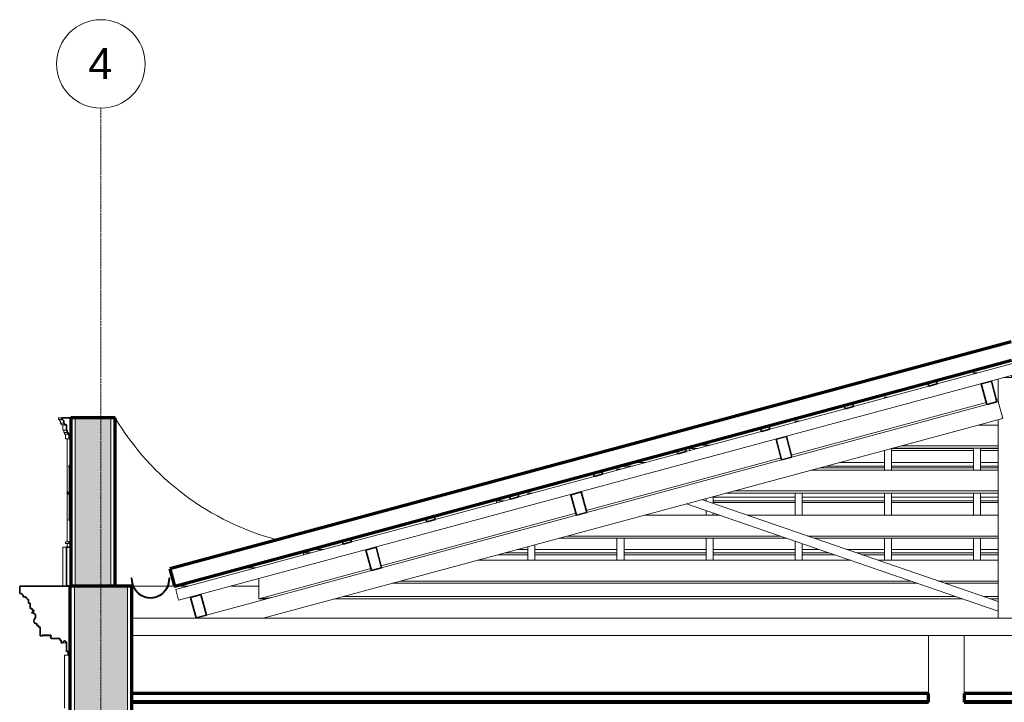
# Model space of a CAD drawing. Header units: millimetres. Extents: x -32483 to 50325, y -2166 to 8528.
# Tile 10 of 15: x 12741 to 18303, y 4672 to 8528. Entities that reach past the tile are written whole.
import ezdxf

# ---------------------------------------------------------------- set-up
doc = ezdxf.new("R2010")
doc.units = ezdxf.units.MM
doc.linetypes.add('_Traço - ponto', pattern=[16, 12, -2, 0, -2])
for name, color, linetype, lineweight in [('A-CLNG', 13, 'Continuous', 18), ('A-GENM', 13, 'Continuous', 18), ('A-GLAZ-CWMG', 51, 'Continuous', 18), ('A-ROOF', 132, 'Continuous', 18), ('A-ROOF-MCUT', 132, 'Continuous', 25), ('A-WALL', 113, 'Continuous', 18), ('A-WALL-PATT', 111, 'Continuous', 70), ('S-GRID', 1, 'Continuous', 9), ('S-GRID-IDEN', 1, 'Continuous', 9)]:
    doc.layers.add(name, color=color, linetype=linetype, lineweight=lineweight)
doc.styles.add('Arial_2', font='arial.ttf', dxfattribs={"height": 175})

# ---------------------------------------------------------------- blocks, each defined once
blk = doc.blocks.new('Generic Models 18 - Generic Models 18-3077073-CORTE B - CORTE DE IMPLANTAÇÃO')
at = {"layer": 'A-GENM', "lineweight": 35}
for p, q in [((-3343.8, 6009.1), (-3353.5, 6009.1)), ((-3353.5, 6009.1), (-3353.5, 5998.9)), ((-3343.8, 5978.9), (-3343.8, 6009.1)), ((-3353.5, 5998.9), (-3348.5, 5998.9)), ((-3348.5, 5998.9), (-3348.5, 5978.9)), ((-3348.5, 5978.9), (-3343.8, 5978.9)), ((-3343.8, 5765), (-3343.8, 5943.1)), ((-3363.5, 5858.4), (-3363.5, 5849.8)), ((-3343.8, 5729.2), (-3348.5, 5729.2)), ((-3348.5, 5729.2), (-3348.5, 5709.2)), ((-3343.8, 5699.1), (-3343.8, 5729.2)), ((-3353.5, 5709.2), (-3353.5, 5699.1)), ((-3348.5, 5709.2), (-3353.5, 5709.2)), ((-3353.5, 5699.1), (-3343.8, 5699.1))]:
    blk.add_line(p, q, dxfattribs=at)
at = {"layer": 'A-GENM'}
for p, q in [((-3353.5, 5998.9), (-3353.5, 5859.3)), ((-3348.5, 5978.9), (-3348.5, 5932.7)), ((-3350.7, 5923.7), (-3350.7, 5862)), ((-3349, 5863.7), (-3349, 5913.5)), ((-3353.5, 5848.8), (-3353.5, 5709.2)), ((-3350.7, 5846.1), (-3350.7, 5784.5)), ((-3349, 5794.6), (-3349, 5844.4)), ((-3348.5, 5775.5), (-3348.5, 5729.2))]:
    blk.add_line(p, q, dxfattribs=at)
at = {"layer": 'A-GENM', "lineweight": 35}
for centre, radius, start, end in [((-3320, 5923.7), 30.7, 140.7514, 199.2486), ((-3421.9, 5886.2), 77.9, 344.8591, 20.5441), ((-3359.6, 5872.2), 14.3, 254.1013, 333.9913), ((-3359.6, 5836), 14.3, 26.0087, 105.8987), ((-3421.9, 5821.9), 77.9, 339.4559, 15.1409), ((-3320, 5784.5), 30.7, 160.7514, 219.2486)]:
    blk.add_arc(centre, radius, start, end, dxfattribs=at)
at = {"layer": 'A-GENM'}
for points in [[(-3343.8, 5943.1), (-3345.4, 5941.1), (-3347.5, 5937.7), (-3349.4, 5932.8), (-3350.3, 5929), (-3350.7, 5925.1), (-3350.7, 5919.9), (-3349.8, 5916), (-3349, 5913.5)], [(-3343.8, 5765), (-3345.4, 5767.1), (-3347.5, 5770.4), (-3349.4, 5775.3), (-3350.3, 5779.1), (-3350.7, 5783), (-3350.7, 5788.3), (-3349.8, 5792.1), (-3349, 5794.6)]]:
    blk.add_open_spline(points, degree=3, knots=[0, 0, 0, 0, 0.25, 0.375, 0.5, 0.625, 0.75, 1, 1, 1, 1], dxfattribs=at)
for points in [[(-3344.2, 5891.4), (-3344.1, 5890.5), (-3344.1, 5889.7), (-3344, 5888.8)], [(-3344.2, 5816.7), (-3344.1, 5817.6), (-3344.1, 5818.4), (-3344, 5819.3)]]:
    blk.add_open_spline(points, degree=3, dxfattribs=at)
blk = doc.blocks.new('Generic Models 19 - Generic Models 19-3087287-CORTE B - CORTE DE IMPLANTAÇÃO')
at = {"layer": 'A-GENM'}
for p, q in [((-3413.8, 6279.4), (-3393.8, 6279.4)), ((-3413.8, 6279.4), (-3413.8, 6269.4)), ((-3413.8, 6269.4), (-3393.8, 6269.4)), ((-3403.8, 6249.4), (-3383.8, 6249.4)), ((-3398.8, 6249.4), (-3398.8, 6239.4)), ((-3398.8, 6239.4), (-3378.8, 6239.4)), ((-3388.8, 6239.4), (-3388.8, 6210)), ((-3388.8, 6210), (-3368.8, 6210)), ((-3383.8, 6210), (-3383.8, 6196.5)), ((-3383.8, 6196.5), (-3363.8, 6196.5)), ((-3378.8, 6196.5), (-3378.8, 6186.9)), ((-3378.8, 6186.9), (-3358.8, 6186.9)), ((-3373.8, 6186.9), (-3373.8, 6160.6)), ((-3373.8, 6160.6), (-3353.8, 6160.6)), ((-3363.8, 5579.1), (-3363.8, 6160.6)), ((-3353.8, 5579.1), (-3373.8, 5579.1)), ((-3373.8, 5569.1), (-3373.8, 5579.1)), ((-3373.8, 5569.1), (-3353.8, 5569.1)), ((-3363.8, 5549.1), (-3363.8, 5569.1)), ((-3368.8, 5549.1), (-3388.8, 5549.1)), ((-3388.8, 5329.1), (-3388.8, 5549.1)), ((-3388.8, 5329.1), (-3368.8, 5329.1)), ((-3363.8, 5328.7), (-3363.8, 5329.1))]:
    blk.add_line(p, q, dxfattribs=at)
at = {"layer": 'A-GENM', "lineweight": 35}
for p, q in [((-3343.8, 6279.4), (-3393.8, 6279.4)), ((-3393.8, 6279.4), (-3393.8, 6269.4)), ((-3393.8, 6269.4), (-3392, 6269.4)), ((-3383.8, 6249.4), (-3378.8, 6249.4)), ((-3378.8, 6249.4), (-3378.8, 6239.4)), ((-3378.8, 6239.4), (-3368.8, 6239.4)), ((-3368.8, 6239.4), (-3368.8, 6210)), ((-3343.8, 6160.6), (-3343.8, 6279.4)), ((-3368.8, 6210), (-3363.8, 6210)), ((-3363.8, 6210), (-3363.8, 6196.5)), ((-3363.8, 6196.5), (-3358.8, 6196.5)), ((-3358.8, 6196.5), (-3358.8, 6186.9)), ((-3358.8, 6186.9), (-3353.8, 6186.9)), ((-3353.8, 6186.9), (-3353.8, 6160.6)), ((-3353.8, 6160.6), (-3343.8, 6160.6)), ((-3343.8, 5579.1), (-3353.8, 5579.1)), ((-3353.8, 5579.1), (-3353.8, 5569.1)), ((-3353.8, 5569.1), (-3343.8, 5569.1)), ((-3343.8, 5569.1), (-3343.8, 5579.1)), ((-3343.8, 5549.1), (-3368.8, 5549.1)), ((-3368.8, 5549.1), (-3368.8, 5329.1)), ((-3343.8, 5329.1), (-3343.8, 5549.1)), ((-3368.8, 5329.1), (-3343.8, 5329.1))]:
    blk.add_line(p, q, dxfattribs=at)
blk.add_arc((-3399.3, 6254.7), 16.4, 341.0739, 63.7552, dxfattribs=at)
at = {"layer": 'A-GENM'}
blk.add_arc((-1790.4, 7058.3), 1518.4, 215.2308, 215.8267, dxfattribs=at)
blk.add_open_spline([(-3412, 6269.4), (-3410.8, 6268.8), (-3408.6, 6267.3), (-3406.4, 6264.9), (-3404.9, 6262.7), (-3403.8, 6260.3), (-3402.5, 6255.9), (-3402.9, 6251.8), (-3403.8, 6249.4)], degree=3, knots=[0, 0, 0, 0, 0.166667, 0.333333, 0.416667, 0.5, 0.666667, 1, 1, 1, 1], dxfattribs=at)
blk = doc.blocks.new('Generic Models 17 - Generic Models 17-3093004-CORTE B - CORTE DE IMPLANTAÇÃO')
at = {"layer": 'A-GENM'}
for p in [(-3378.9, 4638.7), (-3358.6, 4938.7)]:
    blk.add_line(p, (-3378.9, 4938.7), dxfattribs=at)
blk = doc.blocks.new('Rectangular Mullion - 6x12 cm-3934083-CORTE B - CORTE DE IMPLANTAÇÃO')
at = {"layer": 'A-GLAZ-CWMG'}
for p, q in [((-105.4, 5728.7), (322.7, 5728.7)), ((476.3, 5728.7), (1893.8, 5728.7)), ((-586.9, 5598.7), (700.2, 5598.7)), ((663.3, 5611.5), (-539.8, 5611.5)), ((1893.8, 5611.5), (816.9, 5611.5)), ((853.8, 5598.7), (1893.8, 5598.7))]:
    blk.add_line(p, q, dxfattribs=at)
blk = doc.blocks.new('Rectangular Mullion - 6x12 cm-3934084-CORTE B - CORTE DE IMPLANTAÇÃO')
at = {"layer": 'A-GLAZ-CWMG'}
for p, q in [((836.9, 5983.2), (1893.8, 5983.2)), ((355.4, 5853.2), (1893.8, 5853.2)), ((1893.8, 5865.9), (402.5, 5865.9))]:
    blk.add_line(p, q, dxfattribs=at)
blk = doc.blocks.new('Rectangular Mullion - 6x12 cm-3934010-CORTE B - CORTE DE IMPLANTAÇÃO')
at = {"layer": 'A-GLAZ-CWMG', "lineweight": 35}
for p, q in [((-1619.6, 5547.8), (-1677.5, 5532.2)), ((-1677.5, 5532.2), (-1646.2, 5416.3)), ((-1588.3, 5432), (-1619.6, 5547.8)), ((-1646.2, 5416.3), (-1588.3, 5432))]:
    blk.add_line(p, q, dxfattribs=at)
blk = doc.blocks.new('Rectangular Mullion - 6x12 cm-3934012-CORTE B - CORTE DE IMPLANTAÇÃO')
at = {"layer": 'A-GLAZ-CWMG', "lineweight": 35}
for p, q in [((-461, 5860.6), (-519, 5845)), ((-519, 5845), (-487.7, 5729.1)), ((-429.8, 5744.8), (-461, 5860.6)), ((-487.7, 5729.1), (-429.8, 5744.8))]:
    blk.add_line(p, q, dxfattribs=at)
blk = doc.blocks.new('Rectangular Mullion - 2x5 cm-4253628-CORTE B - CORTE DE IMPLANTAÇÃO')
at = {"layer": 'A-GLAZ-CWMG'}
for p, q in [((-2029.8, 5516.1), (-2029.8, 5525.1)), ((-2029.8, 5505.5), (-2029.8, 5516.1)), ((-1986.3, 5516.1), (-2029.8, 5516.1)), ((-1990.6, 5535.7), (-1913.9, 5535.7)), ((-762.9, 5516.1), (-892.9, 5516.1)), ((-820.5, 5535.7), (-762.9, 5535.7)), ((-722.9, 5535.7), (-259.4, 5535.7)), ((-259.4, 5516.1), (-722.9, 5516.1)), ((-219.4, 5535.7), (244.1, 5535.7)), ((244.1, 5516.1), (-219.4, 5516.1)), ((284.1, 5535.7), (747.5, 5535.7)), ((747.5, 5516.1), (284.1, 5516.1)), ((787.5, 5535.7), (883.4, 5535.7)), ((940.2, 5516.1), (787.5, 5516.1)), ((1037, 5535.7), (1251, 5535.7)), ((1251, 5516.1), (1093.7, 5516.1)), ((1291, 5535.7), (1754.5, 5535.7)), ((1754.5, 5516.1), (1291, 5516.1)), ((1794.5, 5535.7), (1893.8, 5535.7)), ((1893.8, 5516.1), (1794.5, 5516.1)), ((-2029.8, 5505.5), (-2025.6, 5505.5)), ((-932.2, 5505.5), (-762.9, 5505.5)), ((-722.9, 5505.5), (-259.4, 5505.5)), ((-219.4, 5505.5), (244.1, 5505.5)), ((284.1, 5505.5), (747.5, 5505.5)), ((787.5, 5505.5), (970.9, 5505.5)), ((1124.5, 5505.5), (1251, 5505.5)), ((1291, 5505.5), (1754.5, 5505.5)), ((1794.5, 5505.5), (1893.8, 5505.5))]:
    blk.add_line(p, q, dxfattribs=at)
blk = doc.blocks.new('Rectangular Mullion - 2x5 cm-3925772-CORTE B - CORTE DE IMPLANTAÇÃO')
at = {"layer": 'A-GLAZ-CWMG', "lineweight": 35}
for p, q in [((-1763.5, 5597), (-1811.7, 5584)), ((-1811.7, 5584), (-1806.5, 5564.7)), ((-1806.5, 5564.7), (-1758.2, 5577.7)), ((-1758.2, 5577.7), (-1763.5, 5597))]:
    blk.add_line(p, q, dxfattribs=at)
blk = doc.blocks.new('Rectangular Mullion - 2x5 cm-4253649-CORTE B - CORTE DE IMPLANTAÇÃO')
at = {"layer": 'A-GLAZ-CWMG'}
for p, q in [((-939.3, 5810.6), (-939.3, 5819.5)), ((-939.3, 5800), (-939.3, 5810.6)), ((-895.7, 5810.6), (-939.3, 5810.6)), ((-939.3, 5800), (-935, 5800)), ((-900, 5830.1), (-864.1, 5830.1)), ((244.1, 5810.6), (238.6, 5810.6)), ((284.1, 5830.1), (747.5, 5830.1)), ((747.5, 5810.6), (284.1, 5810.6)), ((284.1, 5800), (747.5, 5800)), ((787.5, 5830.1), (1251, 5830.1)), ((1251, 5810.6), (787.5, 5810.6)), ((787.5, 5800), (1251, 5800)), ((1291, 5830.1), (1754.5, 5830.1)), ((1754.5, 5810.6), (1291, 5810.6)), ((1291, 5800), (1754.5, 5800)), ((1794.5, 5830.1), (1893.8, 5830.1)), ((1893.8, 5810.6), (1794.5, 5810.6)), ((1794.5, 5800), (1893.8, 5800))]:
    blk.add_line(p, q, dxfattribs=at)
blk = doc.blocks.new('Rectangular Mullion - 2x5 cm-4253651-CORTE B - CORTE DE IMPLANTAÇÃO')
at = {"layer": 'A-GLAZ-CWMG'}
for p, q in [((-212.2, 6006.9), (-212.2, 6015.8)), ((-212.2, 5996.3), (-212.2, 6006.9)), ((-168.7, 6006.9), (-212.2, 6006.9)), ((-172.9, 6026.4), (-96.3, 6026.4)), ((1251, 6006.9), (924.8, 6006.9)), ((997.2, 6026.4), (1251, 6026.4)), ((1291, 6026.4), (1754.5, 6026.4)), ((1754.5, 6006.9), (1291, 6006.9)), ((1794.5, 6026.4), (1893.8, 6026.4)), ((1893.8, 6006.9), (1794.5, 6006.9)), ((-212.2, 5996.3), (-207.9, 5996.3)), ((885.5, 5996.3), (1251, 5996.3)), ((1291, 5996.3), (1754.5, 5996.3)), ((1794.5, 5996.3), (1893.8, 5996.3))]:
    blk.add_line(p, q, dxfattribs=at)
blk = doc.blocks.new('Rectangular Mullion - 2x5 cm-4253652-CORTE B - CORTE DE IMPLANTAÇÃO')
at = {"layer": 'A-GLAZ-CWMG'}
for p, q in [((190.6, 6124.6), (244.1, 6124.6)), ((3839.7, 6124.6), (3889.7, 6124.6)), ((151.3, 6105), (151.3, 6114)), ((151.3, 6094.4), (151.3, 6105)), ((194.9, 6105), (151.3, 6105)), ((151.3, 6094.4), (155.6, 6094.4)), ((1249, 6094.4), (1251, 6094.4)), ((1754.5, 6105), (1291, 6105)), ((1291, 6094.4), (1754.5, 6094.4)), ((1893.8, 6105), (1794.5, 6105)), ((1794.5, 6094.4), (1893.8, 6094.4)), ((2258, 6105), (2043.8, 6105)), ((2043.8, 6094.4), (2258, 6094.4)), ((2710.3, 6105), (2298, 6105)), ((2298, 6094.4), (2752.7, 6094.4)), ((3932.1, 6105), (3885.5, 6105)), ((3927.9, 6094.4), (3932.1, 6094.4)), ((3932.1, 6114), (3932.1, 6105)), ((3932.1, 6105), (3932.1, 6094.4))]:
    blk.add_line(p, q, dxfattribs=at)
blk = doc.blocks.new('Rectangular Mullion - 2x5 cm-4253657-CORTE B - CORTE DE IMPLANTAÇÃO')
at = {"layer": 'A-GLAZ-CWMG', "lineweight": 35}
for p, q in [((-1290.9, 5724.6), (-1339.1, 5711.6)), ((-1339.1, 5711.6), (-1333.9, 5692.3)), ((-1333.9, 5692.3), (-1285.7, 5705.3)), ((-1285.7, 5705.3), (-1290.9, 5724.6))]:
    blk.add_line(p, q, dxfattribs=at)
blk = doc.blocks.new('Rectangular Mullion - 2x5 cm-3925777-CORTE B - CORTE DE IMPLANTAÇÃO')
at = {"layer": 'A-GLAZ-CWMG', "lineweight": 35}
for p, q in [((-818.3, 5852.2), (-866.5, 5839.2)), ((-813.1, 5832.9), (-818.3, 5852.2)), ((-866.5, 5839.2), (-861.3, 5819.9)), ((-861.3, 5819.9), (-813.1, 5832.9))]:
    blk.add_line(p, q, dxfattribs=at)
blk = doc.blocks.new('Rectangular Mullion - 2x5 cm-4253658-CORTE B - CORTE DE IMPLANTAÇÃO')
at = {"layer": 'A-GLAZ-CWMG', "lineweight": 35}
for p, q in [((-345.7, 5979.8), (-394, 5966.8)), ((-394, 5966.8), (-388.7, 5947.5)), ((-388.7, 5947.5), (-340.5, 5960.5)), ((-340.5, 5960.5), (-345.7, 5979.8))]:
    blk.add_line(p, q, dxfattribs=at)
blk = doc.blocks.new('Rectangular Mullion - 2x5 cm-3925782-CORTE B - CORTE DE IMPLANTAÇÃO')
at = {"layer": 'A-GLAZ-CWMG', "lineweight": 35}
for p, q in [((126.9, 6107.4), (78.6, 6094.4)), ((78.6, 6094.4), (83.8, 6075.1)), ((83.8, 6075.1), (132.1, 6088.1)), ((132.1, 6088.1), (126.9, 6107.4))]:
    blk.add_line(p, q, dxfattribs=at)
blk = doc.blocks.new('Rectangular Mullion - 2x5 cm-4253659-CORTE B - CORTE DE IMPLANTAÇÃO')
at = {"layer": 'A-GLAZ-CWMG', "lineweight": 35}
for p, q in [((599.5, 6235), (551.2, 6222)), ((604.7, 6215.7), (599.5, 6235)), ((551.2, 6222), (556.4, 6202.7)), ((556.4, 6202.7), (604.7, 6215.7))]:
    blk.add_line(p, q, dxfattribs=at)
blk = doc.blocks.new('Rectangular Mullion - 2x5 cm-3925787-CORTE B - CORTE DE IMPLANTAÇÃO')
at = {"layer": 'A-GLAZ-CWMG', "lineweight": 35}
for p, q in [((1072.1, 6362.6), (1023.8, 6349.6)), ((1023.8, 6349.6), (1029, 6330.3)), ((1029, 6330.3), (1077.3, 6343.3)), ((1077.3, 6343.3), (1072.1, 6362.6))]:
    blk.add_line(p, q, dxfattribs=at)
blk = doc.blocks.new('Rectangular Mullion - 2x5 cm-4253660-CORTE B - CORTE DE IMPLANTAÇÃO')
at = {"layer": 'A-GLAZ-CWMG', "lineweight": 35}
for p, q in [((1544.7, 6490.2), (1496.4, 6477.2)), ((1496.4, 6477.2), (1501.6, 6457.8)), ((1501.6, 6457.8), (1549.9, 6470.9)), ((1549.9, 6470.9), (1544.7, 6490.2))]:
    blk.add_line(p, q, dxfattribs=at)
blk = doc.blocks.new('Rectangular Mullion - 6x12 cm-3934085-CORTE B - CORTE DE IMPLANTAÇÃO')
at = {"layer": 'A-GLAZ-CWMG'}
for p, q in [((1779.2, 6237.6), (1893.8, 6237.6)), ((2043.8, 6237.6), (2180.1, 6237.6)), ((1893.8, 6120.3), (1344.8, 6120.3)), ((2649.2, 6120.3), (2043.8, 6120.3)), ((1297.7, 6107.6), (1893.8, 6107.6)), ((2043.8, 6107.6), (2700.1, 6107.6))]:
    blk.add_line(p, q, dxfattribs=at)
blk = doc.blocks.new('Rectangular Mullion - 6x12 cm-3934014-CORTE B - CORTE DE IMPLANTAÇÃO')
at = {"layer": 'A-GLAZ-CWMG', "lineweight": 35}
for p, q in [((697.5, 6173.4), (639.5, 6157.8)), ((728.8, 6057.6), (697.5, 6173.4)), ((639.5, 6157.8), (670.8, 6041.9)), ((670.8, 6041.9), (728.8, 6057.6))]:
    blk.add_line(p, q, dxfattribs=at)
blk = doc.blocks.new('Rectangular Mullion - 6x12 cm-3934020-CORTE B - CORTE DE IMPLANTAÇÃO')
at = {"layer": 'A-GLAZ-CWMG', "lineweight": 35}
for p, q in [((-2609.2, 5280.6), (-2667.2, 5265)), ((-2667.2, 5265), (-2635.9, 5149.1)), ((-2578, 5164.7), (-2609.2, 5280.6)), ((-2635.9, 5149.1), (-2578, 5164.7))]:
    blk.add_line(p, q, dxfattribs=at)
blk = doc.blocks.new('Rectangular Mullion - 4x6_3-3931016-CORTE B - CORTE DE IMPLANTAÇÃO')
at = {"layer": 'A-GLAZ-CWMG'}
for p, q in [((1774.5, 6532.7), (1754.5, 6532.7)), ((1754.5, 6532.7), (1754.5, 6526.2)), ((1778.9, 6532.7), (1774.5, 6532.7)), ((1794.5, 6237.6), (1794.5, 6241.7)), ((1754.5, 5983.2), (1754.5, 6107.6)), ((1794.5, 5983.2), (1794.5, 6107.6)), ((1754.5, 5728.7), (1754.5, 5853.2)), ((1794.5, 5728.7), (1794.5, 5853.2)), ((1754.5, 5474.3), (1754.5, 5598.7)), ((1794.5, 5474.3), (1794.5, 5598.7))]:
    blk.add_line(p, q, dxfattribs=at)
blk = doc.blocks.new('Rectangular Mullion - 4x6_3-3931017-CORTE B - CORTE DE IMPLANTAÇÃO')
at = {"layer": 'A-GLAZ-CWMG'}
for p, q in [((1271, 6396.8), (1251, 6396.8)), ((1251, 6396.8), (1251, 6390.2)), ((1275.4, 6396.8), (1271, 6396.8)), ((1251, 5983.2), (1251, 6095)), ((1291, 5983.2), (1291, 6105.8)), ((1251, 5728.7), (1251, 5853.2)), ((1291, 5728.7), (1291, 5853.2)), ((1251, 5474.3), (1251, 5598.7)), ((1291, 5474.3), (1291, 5598.7))]:
    blk.add_line(p, q, dxfattribs=at)
blk = doc.blocks.new('Rectangular Mullion - 4x6_3-3931018-CORTE B - CORTE DE IMPLANTAÇÃO')
at = {"layer": 'A-GLAZ-CWMG'}
for p, q in [((767.5, 6260.8), (747.5, 6260.8)), ((747.5, 6260.8), (747.5, 6254.3)), ((771.9, 6260.8), (767.5, 6260.8)), ((747.5, 5728.7), (747.5, 5853.2)), ((787.5, 5728.7), (787.5, 5853.2)), ((747.5, 5474.3), (747.5, 5582.4)), ((787.5, 5474.3), (787.5, 5568.7))]:
    blk.add_line(p, q, dxfattribs=at)
blk = doc.blocks.new('Rectangular Mullion - 4x6_3-3931019-CORTE B - CORTE DE IMPLANTAÇÃO')
at = {"layer": 'A-GLAZ-CWMG'}
for p, q in [((264.1, 6124.9), (244.1, 6124.9)), ((244.1, 6124.9), (244.1, 6118.3)), ((268.4, 6124.9), (264.1, 6124.9)), ((244.1, 5808.7), (244.1, 5823.1)), ((284.1, 5794.9), (284.1, 5833.9)), ((244.1, 5728.7), (244.1, 5755.8)), ((284.1, 5728.7), (284.1, 5742)), ((244.1, 5474.3), (244.1, 5598.7)), ((284.1, 5474.3), (284.1, 5598.7))]:
    blk.add_line(p, q, dxfattribs=at)
blk = doc.blocks.new('Rectangular Mullion - 4x6_3-3931020-CORTE B - CORTE DE IMPLANTAÇÃO')
at = {"layer": 'A-GLAZ-CWMG'}
for p, q in [((-239.4, 5989), (-259.4, 5989)), ((-259.4, 5989), (-259.4, 5982.4)), ((-235.1, 5989), (-239.4, 5989)), ((-259.4, 5474.3), (-259.4, 5598.7)), ((-219.4, 5474.3), (-219.4, 5598.7))]:
    blk.add_line(p, q, dxfattribs=at)
blk = doc.blocks.new('Rectangular Mullion - 4x6_3-3931021-CORTE B - CORTE DE IMPLANTAÇÃO')
at = {"layer": 'A-GLAZ-CWMG'}
for p, q in [((-742.9, 5853), (-762.9, 5853)), ((-762.9, 5853), (-762.9, 5846.4)), ((-738.6, 5853), (-742.9, 5853)), ((-722.9, 5474.3), (-722.9, 5562)), ((-762.9, 5474.3), (-762.9, 5551.2))]:
    blk.add_line(p, q, dxfattribs=at)
blk = doc.blocks.new('Rectangular Mullion - 4x6_3-3931031-CORTE B - CORTE DE IMPLANTAÇÃO')
at = {"layer": 'A-GLAZ-CWMG'}
for p, q in [((1549.9, 6470.9), (1974.2, 6585.5)), ((1974.2, 6585.5), (1990.6, 6524.6)), ((-2735.3, 5248.7), (1990.6, 6524.6)), ((1077.3, 6343.3), (1501.6, 6457.9)), ((604.7, 6215.7), (1029, 6330.3)), ((132.1, 6088.1), (556.4, 6202.7)), ((-340.5, 5960.5), (83.8, 6075.1)), ((-813.1, 5832.9), (-388.7, 5947.5)), ((-1285.7, 5705.3), (-861.3, 5819.9)), ((-1758.2, 5577.7), (-1333.9, 5692.3)), ((-2751.7, 5309.5), (-1806.5, 5564.7)), ((-2735.3, 5248.7), (-2751.7, 5309.5))]:
    blk.add_line(p, q, dxfattribs=at)
blk = doc.blocks.new('Rectangular Mullion - 6x12 cm-4082038-CORTE B - CORTE DE IMPLANTAÇÃO')
at = {"layer": 'A-GLAZ-CWMG'}
for p, q in [((-1047.8, 5474.3), (1061.6, 5474.3)), ((1215.2, 5474.3), (1893.8, 5474.3)), ((-1529.2, 5344.3), (1439.1, 5344.3)), ((1402.2, 5357), (-1482.1, 5357)), ((1893.8, 5357), (1555.8, 5357)), ((1592.7, 5344.3), (1893.8, 5344.3))]:
    blk.add_line(p, q, dxfattribs=at)
blk = doc.blocks.new('Rectangular Mullion - 6x12 cm-3934023-CORTE B - CORTE DE IMPLANTAÇÃO')
at = {"layer": 'A-GLAZ-CWMG', "lineweight": 35}
for p, q in [((1856, 6486.2), (1798.1, 6470.6)), ((1798.1, 6470.6), (1829.3, 6354.7)), ((1887.3, 6370.4), (1856, 6486.2)), ((1829.3, 6354.7), (1887.3, 6370.4))]:
    blk.add_line(p, q, dxfattribs=at)
blk = doc.blocks.new('Rectangular Mullion - 6x12 cm 2-4082042-CORTE B - CORTE DE IMPLANTAÇÃO')
at = {"layer": 'A-GLAZ-CWMG'}
for p, q in [((-2281.8, 5371.1), (-2281.8, 5256.7)), ((-1933.7, 5350.7), (-2281.8, 5256.7)), ((-2281.8, 5256.7), (-2209.9, 5264.1))]:
    blk.add_line(p, q, dxfattribs=at)
blk = doc.blocks.new('Rectangular Mullion - 6x12 cm 2-3934092-CORTE B - CORTE DE IMPLANTAÇÃO')
at = {"layer": 'A-GLAZ-CWMG'}
blk.add_line((1826.3, 6365.9), (893.2, 6114), dxfattribs=at)
blk = doc.blocks.new('Rectangular Mullion - 6x12 cm 2-3934093-CORTE B - CORTE DE IMPLANTAÇÃO')
at = {"layer": 'A-GLAZ-CWMG'}
for p, q in [((893.2, 6114), (725.7, 6068.7)), ((667.8, 6053.1), (-49.1, 5859.5))]:
    blk.add_line(p, q, dxfattribs=at)
blk = doc.blocks.new('Rectangular Mullion - 6x12 cm 2-V17-CORTE B - CORTE DE IMPLANTAÇÃO')
at = {"layer": 'A-GLAZ-CWMG'}
for p, q in [((-49.1, 5859.5), (-432.8, 5755.9)), ((-490.7, 5740.3), (-991.4, 5605.1))]:
    blk.add_line(p, q, dxfattribs=at)
blk = doc.blocks.new('Rectangular Mullion - 6x12 cm 2-4082034-CORTE B - CORTE DE IMPLANTAÇÃO')
at = {"layer": 'A-GLAZ-CWMG'}
for p, q in [((-991.4, 5605.1), (-1591.3, 5443.1)), ((-1649.2, 5427.5), (-1933.7, 5350.7))]:
    blk.add_line(p, q, dxfattribs=at)
blk = doc.blocks.new('Rectangular Mullion - 6x12 cm 2-3934095-CORTE B - CORTE DE IMPLANTAÇÃO')
at = {"layer": 'A-GLAZ-CWMG'}
for p, q in [((1969, 6506.3), (1969, 6518.8)), ((1893.8, 6384.1), (1884.2, 6381.5))]:
    blk.add_line(p, q, dxfattribs=at)
blk = doc.blocks.new('tesoura - tesoura-4026580-CORTE B - CORTE DE IMPLANTAÇÃO')
at = {"layer": 'A-GENM'}
for p, q in [((1893.8, 6498.5), (1893.8, 6372.1)), ((2020.6, 6506.3), (1922.7, 6506.3)), ((1829.3, 6354.7), (728.8, 6057.6)), ((1893.8, 6372.1), (1887.3, 6370.4)), ((1919.8, 6275.6), (1893.8, 6372.1)), ((-2257.2, 5147.8), (1919.8, 6275.6)), ((1893.8, 6268.5), (1893.8, 5147.8)), ((670.8, 6041.9), (-429.8, 5744.8)), ((134.5, 5793.5), (1893.8, 5187.8)), ((1893.8, 5240.7), (220.6, 5816.8)), ((-487.7, 5729.1), (-1588.3, 5432)), ((-1646.2, 5416.3), (-2578, 5164.7)), ((1893.8, 5187.8), (1893.8, 5240.7)), ((-2640.8, 5147.8), (-2998.9, 5147.8)), ((-2635.9, 5149.1), (-2640.8, 5147.8)), ((-2640.8, 5147.8), (-2257.2, 5147.8)), ((6421.1, 5147.8), (-2257.2, 5147.8)), ((1893.8, 5147.8), (2043.8, 5147.8))]:
    blk.add_line(p, q, dxfattribs=at)
blk = doc.blocks.new('Rectangular Mullion - 6x12 cm-4082041-CORTE B - CORTE DE IMPLANTAÇÃO')
at = {"layer": 'A-GLAZ-CWMG'}
for p, q in [((-2281.8, 5256.7), (-2281.8, 5371.1)), ((-2209.9, 5264.1), (-2281.8, 5256.7)), ((-2281.8, 5256.7), (-2237.3, 5256.7)), ((-1853.7, 5256.7), (1693.6, 5256.7)), ((1656.6, 5269.4), (-1806.6, 5269.4)), ((1893.8, 5269.4), (1810.2, 5269.4)), ((1847.1, 5256.7), (1893.8, 5256.7))]:
    blk.add_line(p, q, dxfattribs=at)
blk = doc.blocks.new('ORNAMENTO SUPERIOR - ORNAMENTO SUPERIOR-4323885-CORTE B - CORTE DE IMPLANTAÇÃO')
at = {"layer": 'A-GENM', "lineweight": 35}
for p, q in [((-3348.6, 5328.7), (-3632.7, 5328.7)), ((-3632.7, 5328.7), (-3632.7, 5287.4)), ((-3632.7, 5287.4), (-3622.7, 5287.4)), ((-3622.7, 5287.4), (-3622.7, 5282.4)), ((-3348.6, 4938.7), (-3348.6, 5328.7)), ((-3622.7, 5282.4), (-3617.7, 5282.4)), ((-3617.7, 5282.4), (-3617.7, 5277.4)), ((-3617.7, 5277.4), (-3612.7, 5277.4)), ((-3612.7, 5277.4), (-3612.7, 5267.4)), ((-3612.7, 5267.4), (-3597.7, 5267.4)), ((-3597.7, 5267.4), (-3597.7, 5262.4)), ((-3597.7, 5262.4), (-3592.7, 5262.4)), ((-3592.7, 5262.4), (-3592.7, 5257.4)), ((-3592.7, 5257.4), (-3587.7, 5257.4)), ((-3587.7, 5257.4), (-3587.7, 5252.4)), ((-3587.7, 5252.4), (-3582.7, 5252.4)), ((-3582.7, 5252.4), (-3582.7, 5232.4)), ((-3582.7, 5232.4), (-3572.7, 5232.4)), ((-3572.7, 5232.4), (-3572.7, 5202.4)), ((-3572.7, 5202.4), (-3562.7, 5202.4)), ((-3552.7, 5187.4), (-3566.4, 5176.7)), ((-3562.7, 5202.4), (-3562.7, 5192.4)), ((-3562.7, 5192.4), (-3552.7, 5192.4)), ((-3552.7, 5192.4), (-3552.7, 5187.4)), ((-3546.6, 5116.7), (-3536.6, 5116.7)), ((-3536.6, 5116.7), (-3536.6, 5106.7)), ((-3536.6, 5106.7), (-3526.6, 5106.7)), ((-3526.6, 5106.7), (-3526.6, 5096.7)), ((-3526.6, 5096.7), (-3516.6, 5096.7)), ((-3516.6, 5096.7), (-3516.6, 5046.7)), ((-3516.6, 5046.7), (-3506.6, 5046.7)), ((-3506.6, 5046.7), (-3506.6, 5051.7)), ((-3506.6, 5051.7), (-3456.6, 5051.7)), ((-3452.5, 5031.7), (-3406.6, 5031.7)), ((-3406.6, 5031.7), (-3406.6, 5023.7)), ((-3406.6, 5023.7), (-3398.6, 5023.7)), ((-3398.6, 5023.7), (-3398.6, 5008.7)), ((-3398.6, 5008.7), (-3388.6, 5008.7)), ((-3368.6, 5009.1), (-3368.6, 4958.7)), ((-3368.6, 4958.7), (-3358.6, 4958.7)), ((-3358.6, 4958.7), (-3358.6, 4938.7)), ((-3358.6, 4938.7), (-3348.6, 4938.7))]:
    blk.add_line(p, q, dxfattribs=at)
at = {"layer": 'A-GENM'}
for p, q in [((-3454.6, 5046.7), (-3506.6, 5046.7)), ((-3368.4, 5008.7), (-3388.6, 5008.7))]:
    blk.add_line(p, q, dxfattribs=at)
at = {"layer": 'A-GENM', "lineweight": 35}
for centre, radius, start, end in [((-3561.6, 5158.3), 19, 325.4597, 104.5403), ((-3529.7, 5131.7), 22.6, 135.8597, 221.7664), ((-3452.5, 5037.5), 5.84, 134.5404, 270), ((-3462.1, 5046.7), 7.42, 317.6422, 42.3578), ((-3378.6, 5009.1), 10, 0, 182.8227)]:
    blk.add_arc(centre, radius, start, end, dxfattribs=at)
at = {"layer": 'A-GENM'}
blk.add_open_spline([(-3545.9, 5147.5), (-3547.2, 5146.1), (-3549.5, 5143.1), (-3551.7, 5137.8), (-3552.6, 5132.2), (-3552, 5126.5), (-3550, 5121.2), (-3547.8, 5118.1), (-3546.6, 5116.7)], degree=3, dxfattribs=at)
blk.add_open_spline([(-3456.6, 5041.7), (-3456.9, 5041.3), (-3457.5, 5040.6), (-3458.1, 5039.3), (-3458.4, 5038), (-3458.3, 5036.6), (-3458, 5035.5), (-3457.6, 5034.7), (-3457.2, 5034.1), (-3456.8, 5033.5), (-3456.3, 5033.1), (-3455.7, 5032.6), (-3455.1, 5032.3), (-3454.5, 5032), (-3453.6, 5031.7), (-3452.9, 5031.7), (-3452.5, 5031.7)], degree=3, knots=[0, 0, 0, 0, 0.1, 0.2, 0.3, 0.4, 0.5, 0.55, 0.6, 0.65, 0.7, 0.75, 0.8, 0.85, 0.9, 1, 1, 1, 1], dxfattribs=at)
blk = doc.blocks.new('Grid - Head Grid-11506-CORTE B - CORTE DE IMPLANTAÇÃO')
at = {"layer": 'S-GRID-IDEN'}
blk.add_circle((29896.1, 8278.5), 250, dxfattribs=at)

msp = doc.modelspace()

# ---------------------------------------------------------------- hatches: boundary and pattern name
at = {"layer": 'A-WALL-PATT'}
for points in [[(13105.9, 5328.7), (13255.3, 5328.7), (13255.3, 6279.4), (13055.3, 6279.4), (13055.3, 5328.7)], [(13350.1, -140), (13350.1, 1026.1), (13212.2, 1026.1), (13212.2, 3626.1), (13350.1, 3626.1), (13350.1, 5328.7), (13050.1, 5328.7), (13050.1, -140), (13212.2, -140)]]:
    msp.add_hatch(color=256, dxfattribs=at).paths.add_polyline_path(points, flags=0)

# ---------------------------------------------------------------- linework, layer by layer
at = {"layer": 'A-CLNG', "lineweight": 70}
for p, q in [((17875.1, 4721.9), (13375.1, 4721.9)), ((13375.1, 4671.9), (17875.1, 4671.9)), ((17875.1, 4671.9), (17875.1, 4721.9)), ((22795.1, 4721.9), (18075.1, 4721.9)), ((18075.1, 4721.9), (18075.1, 4671.9)), ((18075.1, 4671.9), (22795.1, 4671.9))]:
    msp.add_line(p, q, dxfattribs=at)
at = {"layer": 'A-CLNG'}
for p, q in [((17875.1, 4681.9), (13375.1, 4681.9)), ((22795.1, 4681.9), (18075.1, 4681.9))]:
    msp.add_line(p, q, dxfattribs=at)
at = {"layer": 'A-ROOF', "lineweight": 70}
for p, q in [((18342.1, 6708.1), (13590.1, 5425.1)), ((13617.1, 5328.8), (18343, 6604.8)), ((13590.1, 5425.1), (13616.1, 5328.8)), ((13616.1, 5328.8), (13617.1, 5328.8))]:
    msp.add_line(p, q, dxfattribs=at)
at = {"layer": 'A-ROOF'}
msp.add_line((13999.1, 5431.9), (14075.7, 5431.9), dxfattribs=at)
at = {"layer": 'A-ROOF-MCUT'}
for centre, radius, start, end in [((13480.1, 5369.6), 108.7, 178.5645, 1.5645), ((13373.3, 5372.3), 1.81, 358.5645, 178.5645), ((13480.1, 5369.6), 105, 178.5645, 1.5645), ((13586.9, 5372.5), 1.81, 1.5645, 181.5645)]:
    msp.add_arc(centre, radius, start, end, dxfattribs=at)
at = {"layer": 'A-WALL', "lineweight": 70}
for p, q in [((13280.3, 6279.4), (13030.3, 6279.4)), ((13030.3, 6279.4), (13030.3, 5328.7)), ((13280.3, 5328.7), (13280.3, 6279.4)), ((13025.1, 5328.7), (13025.1, 830)), ((13375.1, 5328.7), (13025.1, 5328.7)), ((13375.1, 3626.1), (13375.1, 5328.7))]:
    msp.add_line(p, q, dxfattribs=at)
at = {"layer": 'A-WALL'}
for p, q in [((13032.8, 5328.7), (13032.8, 6279.4)), ((13055.3, 5328.7), (13055.3, 6279.4)), ((13255.3, 5328.7), (13255.3, 6279.4)), ((13277.8, 5328.7), (13277.8, 6279.4)), ((13027.6, 5328.7), (13027.6, -140)), ((13050.1, 5328.7), (13050.1, -140)), ((13350.1, 5328.7), (13350.1, 3626.1)), ((13372.6, 5328.7), (13372.6, 3626.1)), ((13380.7, 5328.7), (13375.1, 5328.7)), ((13575.5, 5328.7), (13384.7, 5328.7)), ((13693.5, 5328.7), (13579.5, 5328.7)), ((14092.2, 5328.7), (13935.2, 5328.7)), ((22795.1, 5048.7), (13375.1, 5048.7)), ((17875.1, 4721.9), (17875.1, 5048.7)), ((18075.1, 5048.7), (18075.1, 4721.9))]:
    msp.add_line(p, q, dxfattribs=at)
msp.add_arc((14584, 7058.5), 1518.8, 210.8646, 255.3881, dxfattribs=at)
at = {"layer": 'S-GRID', "linetype": '_Traço - ponto'}
msp.add_line((13200.1, -1364.7), (13200.1, 8028.5), dxfattribs=at)

# ---------------------------------------------------------------- block references
at = {"layer": 'A-GENM'}
for name in ['tesoura - tesoura-4026580-CORTE B - CORTE DE IMPLANTAÇÃO', 'Generic Models 19 - Generic Models 19-3087287-CORTE B - CORTE DE IMPLANTAÇÃO', 'Generic Models 18 - Generic Models 18-3077073-CORTE B - CORTE DE IMPLANTAÇÃO', 'ORNAMENTO SUPERIOR - ORNAMENTO SUPERIOR-4323885-CORTE B - CORTE DE IMPLANTAÇÃO', 'Generic Models 17 - Generic Models 17-3093004-CORTE B - CORTE DE IMPLANTAÇÃO']:
    msp.add_blockref(name, (16374, 0), dxfattribs=at)
at = {"layer": 'A-GLAZ-CWMG'}
for name in ['Rectangular Mullion - 4x6_3-3931031-CORTE B - CORTE DE IMPLANTAÇÃO', 'Rectangular Mullion - 4x6_3-3931016-CORTE B - CORTE DE IMPLANTAÇÃO', 'Rectangular Mullion - 6x12 cm 2-3934095-CORTE B - CORTE DE IMPLANTAÇÃO', 'Rectangular Mullion - 2x5 cm-4253660-CORTE B - CORTE DE IMPLANTAÇÃO', 'Rectangular Mullion - 6x12 cm-3934023-CORTE B - CORTE DE IMPLANTAÇÃO', 'Rectangular Mullion - 4x6_3-3931017-CORTE B - CORTE DE IMPLANTAÇÃO', 'Rectangular Mullion - 6x12 cm 2-3934092-CORTE B - CORTE DE IMPLANTAÇÃO', 'Rectangular Mullion - 2x5 cm-3925787-CORTE B - CORTE DE IMPLANTAÇÃO', 'Rectangular Mullion - 2x5 cm-4253659-CORTE B - CORTE DE IMPLANTAÇÃO', 'Rectangular Mullion - 4x6_3-3931018-CORTE B - CORTE DE IMPLANTAÇÃO', 'Rectangular Mullion - 6x12 cm-3934085-CORTE B - CORTE DE IMPLANTAÇÃO', 'Rectangular Mullion - 6x12 cm-3934014-CORTE B - CORTE DE IMPLANTAÇÃO', 'Rectangular Mullion - 2x5 cm-4253652-CORTE B - CORTE DE IMPLANTAÇÃO', 'Rectangular Mullion - 4x6_3-3931019-CORTE B - CORTE DE IMPLANTAÇÃO', 'Rectangular Mullion - 6x12 cm 2-3934093-CORTE B - CORTE DE IMPLANTAÇÃO', 'Rectangular Mullion - 2x5 cm-3925782-CORTE B - CORTE DE IMPLANTAÇÃO', 'Rectangular Mullion - 2x5 cm-4253651-CORTE B - CORTE DE IMPLANTAÇÃO', 'Rectangular Mullion - 2x5 cm-4253658-CORTE B - CORTE DE IMPLANTAÇÃO', 'Rectangular Mullion - 4x6_3-3931020-CORTE B - CORTE DE IMPLANTAÇÃO', 'Rectangular Mullion - 6x12 cm-3934084-CORTE B - CORTE DE IMPLANTAÇÃO', 'Rectangular Mullion - 6x12 cm 2-V17-CORTE B - CORTE DE IMPLANTAÇÃO', 'Rectangular Mullion - 2x5 cm-3925777-CORTE B - CORTE DE IMPLANTAÇÃO', 'Rectangular Mullion - 4x6_3-3931021-CORTE B - CORTE DE IMPLANTAÇÃO', 'Rectangular Mullion - 6x12 cm-3934012-CORTE B - CORTE DE IMPLANTAÇÃO', 'Rectangular Mullion - 2x5 cm-4253649-CORTE B - CORTE DE IMPLANTAÇÃO', 'Rectangular Mullion - 6x12 cm-3934083-CORTE B - CORTE DE IMPLANTAÇÃO', 'Rectangular Mullion - 2x5 cm-4253657-CORTE B - CORTE DE IMPLANTAÇÃO', 'Rectangular Mullion - 6x12 cm 2-4082034-CORTE B - CORTE DE IMPLANTAÇÃO', 'Rectangular Mullion - 2x5 cm-3925772-CORTE B - CORTE DE IMPLANTAÇÃO', 'Rectangular Mullion - 2x5 cm-4253628-CORTE B - CORTE DE IMPLANTAÇÃO', 'Rectangular Mullion - 6x12 cm-3934010-CORTE B - CORTE DE IMPLANTAÇÃO', 'Rectangular Mullion - 6x12 cm-4082038-CORTE B - CORTE DE IMPLANTAÇÃO', 'Rectangular Mullion - 6x12 cm 2-4082042-CORTE B - CORTE DE IMPLANTAÇÃO', 'Rectangular Mullion - 6x12 cm-4082041-CORTE B - CORTE DE IMPLANTAÇÃO', 'Rectangular Mullion - 6x12 cm-3934020-CORTE B - CORTE DE IMPLANTAÇÃO']:
    msp.add_blockref(name, (16374, 0), dxfattribs=at)
at = {"layer": 'S-GRID-IDEN'}
msp.add_blockref('Grid - Head Grid-11506-CORTE B - CORTE DE IMPLANTAÇÃO', (-16696, 0), dxfattribs=at)

# ---------------------------------------------------------------- texts
at = {"layer": 'S-GRID-IDEN', "insert": (13128.8, 8367.9), "char_height": 175, "width": 168.354, "attachment_point": 1, "style": 'Arial_2'}
msp.add_mtext('4', dxfattribs=at)

doc.saveas('drawing.dxf')
